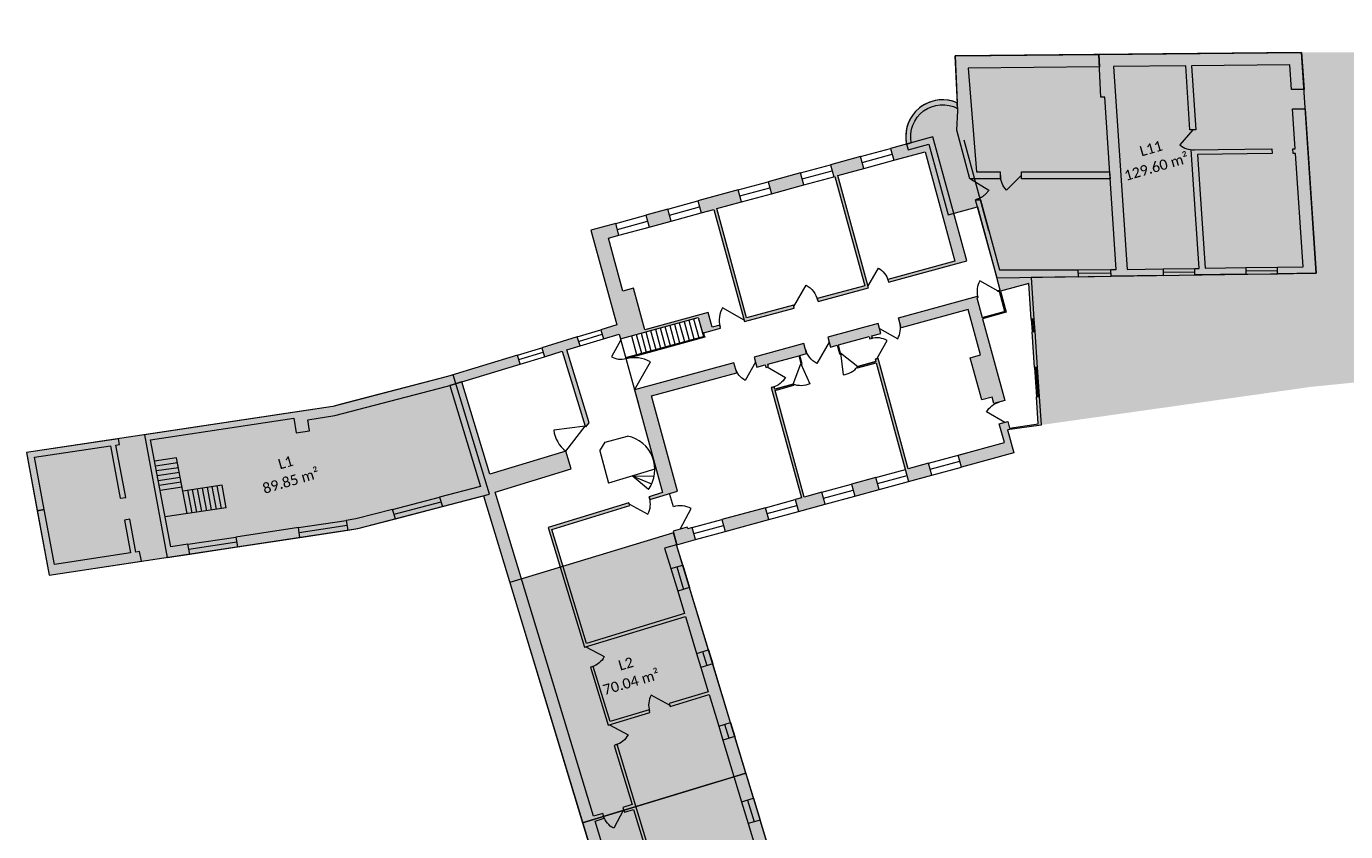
# Model space of a CAD drawing. Header units: centimetres. Extents: x 11704125 to 11712539, y 12092421 to 12099684.
# Tile 1 of 2: x 11704330 to 11709665, y 12096430 to 12099684. Entities that reach past the tile are written whole.
import ezdxf

# ---------------------------------------------------------------- set-up
doc = ezdxf.new("R2010")
doc.units = ezdxf.units.CM
doc.header["$LTSCALE"] = 5
doc.linetypes.add('Lijnpatroon-11', pattern=[1.058074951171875, 0.70538330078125, -0.352691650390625])
for name, color, linetype, lineweight in [('_Nieuw-4 massa', 7, 'Continuous', 5), ('Bestaand-4 massa', 7, 'Continuous', 9), ('Tekst-beschrijving', 7, 'Lijnpatroon-11', 13)]:
    doc.layers.add(name, color=color, linetype=linetype, lineweight=lineweight)
doc.layers.add('Batiment', color=4, linetype='Continuous', lineweight=5, true_color=0x00ffff)
doc.layers.add('Oppervlakte-netto', color=5, linetype='Continuous', lineweight=5, true_color=0x0000ff)
doc.styles.add('Corbel', font='txt')

msp = doc.modelspace()

# ---------------------------------------------------------------- hatches: boundary and pattern name
at = {"layer": '_Nieuw-4 massa', "linetype": 'Continuous', "lineweight": 0}
h = msp.add_hatch(color=7, dxfattribs=at)
edge = h.paths.add_edge_path()
edge.add_arc((11708034.91813118, 12099238.51657771), 128.945965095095, 61.929372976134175, 190.9972077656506, ccw=False)
edge.add_line((11708095.59489197, 12099352.29439899), (11708094.57028249, 12099374.99559208))
edge.add_arc((11708034.91813119, 12099238.51657771), 148.9459650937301, 66.39085749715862, 191.5703637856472)
edge.add_line((11707888.99887828, 12099208.64230536), (11707908.34006776, 12099213.91869624))
at = {"layer": 'Bestaand-4 massa', "linetype": 'Continuous', "lineweight": 0, "true_color": 0x4c4c4c, "transparency": 33554503}
for points in [[(11709486.46328215, 12099578.64522917), (11710220.19132955, 12099581.0682318), (11711506.41753199, 12099684.08244613), (11711578.15048452, 12098718.07959943), (11709545.50521206, 12098686.92160041)], [(11708393.40999063, 12098669.26137103), (11708432.89283405, 12098072.94305174), (11709524.6732324, 12098227.18686873), (11710025.09738412, 12098276.88387609), (11710051.63723158, 12097948.90115295), (11710127.12095131, 12097956.39742379), (11710143.47960057, 12097753.01849775), (11710067.8383648, 12097745.50658403), (11710131.43714562, 12096954.8146674), (11710911.97385026, 12097031.14564142), (11711174.74439691, 12096145.27786352), (11711951.33301565, 12096373.19489991), (11711825.20803896, 12096808.0078576), (11711810.1967308, 12096803.55512803), (11711748.83986522, 12097000.95415276), (11711767.06706606, 12097007.26070662), (11711740.88364755, 12097095.93819653), (11711991.51117793, 12097115.52874562), (11711947.4020895, 12097565.77773608), (11712038.60413186, 12097581.33400353), (11712030.13815251, 12097653.54985802), (11711935.70174393, 12097646.5772355), (11711880.13391345, 12098399.18163002), (11711962.5231943, 12098406.90014977), (11711962.51887737, 12098480.89697152), (11711847.63923801, 12098532.92320237), (11711826.04295852, 12098731.61485793), (11711578.15048452, 12098718.07959943)]]:
    msp.add_hatch(color=251, dxfattribs=at).paths.add_polyline_path(points)
at = {"layer": 'Bestaand-4 massa', "linetype": 'Continuous', "lineweight": 0, "transparency": 33554687}
for points in [[(11708092.00401105, 12099264.0233063), (11708096.00237693, 12099343.26618395), (11708085.97846775, 12099565.35538206), (11708667.3147979, 12099571.00860246), (11708669.57064494, 12099521.02817541), (11708404.41724135, 12099518.44968417), (11708138.26325887, 12099515.86146278), (11708172.33078598, 12099096.29130825), (11708268.31262414, 12099096.30843654), (11708269.57638304, 12099068.30866162), (11708145.40216891, 12099068.28650229)], [(11707964.31070646, 12099177.36062711), (11708084.85082056, 12098735.50761886), (11707813.75759934, 12098661.55178466), (11707816.91585561, 12098649.97484995), (11708132.38732656, 12098736.03733316), (11707995.5295551, 12099237.7045041), (11707824.76976807, 12099191.12022419), (11707837.92916917, 12099142.88299622)], [(11706784.97117754, 12098625.51710261), (11706742.52241693, 12098613.93682964), (11706684.09467603, 12098828.11012185), (11706726.54343665, 12098839.69039482), (11706713.38403555, 12098887.92762279), (11706613.05060136, 12098860.55606849), (11706717.53624611, 12098477.55247838), (11706652.61477652, 12098457.75427823), (11706663.65371034, 12098421.38855415), (11706727.56549057, 12098440.78918289), (11706732.80262292, 12098421.5918999), (11706795.64357061, 12098438.73528212), (11707047.30934932, 12098507.39119508), (11707064.41509922, 12098444.68819275), (11707136.77094117, 12098464.4272944), (11707133.61268491, 12098476.00422912), (11707103.70560357, 12098467.84540044), (11707087.3879462, 12098527.65956312), (11706830.76589337, 12098457.65154926)], [(11707072.92345432, 12098432.49770905), (11707074.23939443, 12098427.67398624), (11706754.90894525, 12098340.55875094), (11706753.59300512, 12098345.38247378)], [(11706001.17962823, 12097781.32334435), (11706012.80777787, 12097743.01655781), (11706178.44655751, 12097786.06008825), (11706977.33645073, 12095154.26521354), (11707025.20664358, 12095168.70310124), (11706629.52272445, 12096472.21052973), (11706666.84125548, 12096483.53869119), (11706661.03194191, 12096502.67639942), (11706623.71341089, 12096491.34823795), (11706225.8600555, 12097802.00247262), (11706533.02027241, 12097895.24195539), (11706511.08503804, 12097967.50352471), (11706203.92482113, 12097874.26404193), (11706090.64320654, 12098247.44935219), (11706043.08940168, 12098231.96918286), (11706166.81840788, 12097824.36687479)], [(11704330.36909195, 12097961.53997431), (11704374.24264392, 12097726.65681134), (11704402.4414851, 12097730.90802715), (11704362.94042392, 12097942.38245247), (11704670.65409438, 12097988.77291271), (11704710.15515555, 12097777.29848738), (11704731.92268208, 12097780.58012766), (11704692.42162091, 12097992.05455299), (11704707.26311626, 12097994.29203499), (11704702.89062547, 12098017.70077263)], [(11704443.77980493, 12097509.59758203), (11704402.4414851, 12097730.90802715), (11704374.24264392, 12097726.65681134), (11704422.92999838, 12097466.00228709), (11704795.45153191, 12097522.16308542), (11704788.10249728, 12097561.50716455), (11704773.26100191, 12097559.26968254), (11704748.45801001, 12097692.05594961), (11704726.69048348, 12097688.77430934), (11704751.49347539, 12097555.98804227)]]:
    msp.add_hatch(color=7, dxfattribs=at).paths.add_polyline_path(points)
at = {"layer": 'Bestaand-4 massa', "linetype": 'Continuous', "lineweight": 0}
for points in [[(11708716.55251966, 12098674.21475603), (11708715.34399958, 12098700.99066282), (11708736.50790319, 12098701.02826161), (11708690.34583735, 12099398.22438861), (11708675.12002868, 12099398.07632483), (11708667.3147979, 12099571.00860246), (11709486.46328215, 12099578.64522917), (11709496.36723075, 12099429.06365229), (11709445.12873711, 12099428.56538222), (11709438.51158276, 12099528.50576174), (11709041.89988668, 12099524.64890089), (11709059.03831642, 12099265.80331794), (11709035.00124394, 12099265.5695688), (11709017.86281419, 12099524.41515175), (11708726.41331026, 12099521.58094339), (11708780.70738557, 12098701.56523716), (11708926.37811911, 12098703.79819371), (11708927.46996545, 12098677.44786594)], [(11709388.95798849, 12098684.5219204), (11709388.55390816, 12098710.8827908), (11709492.54169178, 12098712.47679803), (11709462.20099531, 12099170.71920306), (11709452.18554844, 12099170.62180759), (11709450.92828911, 12099189.61047969), (11709460.94373598, 12099189.70787517), (11709450.29011749, 12099350.61188619), (11709501.55557188, 12099350.70296198), (11709545.50521206, 12098686.92160042)], [(11707703.21195357, 12099157.95853341), (11707581.65413908, 12099124.79684263), (11707594.81354018, 12099076.55961467), (11707599.63726298, 12099077.87555477), (11707720.17737707, 12098636.02254653), (11707528.19320974, 12098583.64813014), (11707531.35146601, 12098572.07119543), (11707734.91256806, 12098627.60386807), (11707611.21419769, 12099081.03381104), (11707716.37135467, 12099109.72130544)], [(11709055.4549299, 12098679.40972099), (11709055.40808869, 12098705.77606742), (11709072.04885266, 12098706.03115026), (11709040.29496742, 12099185.61726518), (11709365.79699071, 12099188.78261815), (11709367.05425004, 12099169.79394604), (11709065.58929923, 12099166.86234221), (11709096.0770149, 12098706.39947298), (11709260.56894372, 12098708.92093575), (11709260.97302404, 12098682.56006536)], [(11707473.25572568, 12099043.39792388), (11707460.09632459, 12099091.63515186), (11707329.85580906, 12099056.10476888), (11707343.01521015, 12099007.86754091)], [(11708353.39847292, 12099096.32362042), (11708710.33077741, 12099096.38731625), (11708712.86843849, 12099068.38776865), (11708354.66223182, 12099068.32384549)], [(11707208.29799456, 12099022.9430781), (11707045.256164, 12098978.46430237), (11707058.4155651, 12098930.2270744), (11707110.51177132, 12098944.43922759), (11707234.21014168, 12098491.00928464), (11707434.87701006, 12098545.75239322), (11707431.71875379, 12098557.32932794), (11707242.62882013, 12098505.74447561), (11707122.08870604, 12098947.59748386), (11707221.45739566, 12098974.70585013)], [(11706923.69834951, 12098945.3026116), (11706834.94185004, 12098921.08931356), (11706848.10125114, 12098872.85208559), (11706936.85775061, 12098897.06538362)], [(11707856.1308709, 12098506.22791059), (11708176.42606464, 12098593.60633391), (11708177.74200475, 12098588.78261111), (11708172.91828195, 12098587.466671), (11708194.76288779, 12098507.39287256), (11708284.60246042, 12098531.90163935), (11708286.41362094, 12098532.39573466), (11708264.56901511, 12098612.4695331), (11708259.74529232, 12098611.15359299), (11708258.4293522, 12098615.97731578), (11708268.07679779, 12098618.609196), (11708245.78985994, 12098700.30441097), (11708168.51622982, 12098983.55937709), (11708188.02608389, 12098983.29410733), (11708265.21960013, 12098700.33280748), (11708581.23585299, 12098700.36427249), (11708582.50884053, 12098672.16002819), (11708393.40999063, 12098669.26137103), (11708404.54491531, 12098501.08808373), (11708393.46339427, 12098500.33609586), (11708383.88377162, 12098645.01930439), (11708269.3927379, 12098613.7854732), (11708292.55328384, 12098528.88795197), (11708196.0788279, 12098502.56914976), (11708286.35231945, 12098171.66176586), (11708241.97406972, 12098159.55511685), (11708234.86799313, 12098185.60321996), (11708193.38397707, 12098174.286135), (11708146.79969716, 12098345.04592204), (11708188.28371322, 12098356.36300698), (11708138.27798904, 12098539.66447329), (11707867.18476782, 12098465.70863909)], [(11707737.90899685, 12098430.44144414), (11707740.54087707, 12098420.79399854), (11707752.11781178, 12098423.9522548), (11707749.48593156, 12098433.5997004), (11707785.18148026, 12098443.33765721), (11707774.12758333, 12098483.85692871), (11707570.56648129, 12098428.32425606), (11707581.62037821, 12098387.80498456), (11707608.63322588, 12098395.17424918), (11707617.84480665, 12098361.4081896), (11707623.03980957, 12098357.27784408), (11707622.2377295, 12098364.30327414), (11707613.45694868, 12098396.49018929)], [(11706557.85780671, 12098429.0815688), (11706414.32499507, 12098385.51171703), (11706425.38924302, 12098349.06260022), (11706497.15564883, 12098370.8475261), (11706589.0948167, 12098067.97095596), (11706592.92319716, 12098064.96096049), (11706605.89963348, 12098081.46554855), (11706516.29335705, 12098376.65683967), (11706568.92205466, 12098392.63245198)], [(11707064.41509922, 12098444.68819275), (11707068.09973152, 12098431.18176894), (11707072.92345432, 12098432.49770905), (11707069.23882202, 12098446.00413286)], [(11708406.19599544, 12098305.10136493), (11708396.80962346, 12098449.79723917), (11708407.8911445, 12098450.54922704), (11708417.27751646, 12098305.8533528)], [(11707453.3093518, 12098352.80097763), (11707462.09013263, 12098320.61406248), (11707464.96681225, 12098314.15459545), (11707467.34465537, 12098320.35085816), (11707458.1330746, 12098354.11691774), (11707485.14592226, 12098361.48618236), (11707474.09202534, 12098402.00545386), (11707273.42515697, 12098347.26234527), (11707284.47905389, 12098306.74307377), (11707317.28036891, 12098315.69146652), (11707319.91224913, 12098306.04402093), (11707331.48918385, 12098309.20227719), (11707328.85730363, 12098318.84972279)], [(11706315.76579774, 12098355.59375215), (11706032.92306698, 12098268.77549241), (11705569.50857301, 12098148.35081939), (11704807.60577349, 12098033.48747428), (11704899.34199943, 12097537.82545945), (11704990.60944346, 12097551.58480504), (11704983.17620363, 12097590.91618952), (11704913.91057459, 12097580.47380519), (11704832.14493654, 12098013.11903448), (11705411.59700101, 12098100.47637521), (11705420.54143862, 12098041.14681229), (11705474.5267778, 12098049.2855626), (11705467.72618782, 12098094.39471853), (11705577.17670674, 12098110.89531774), (11706027.62967383, 12098227.95175852), (11706043.08940168, 12098231.96918286), (11706090.64320654, 12098247.44935219), (11706326.83004569, 12098319.14463533)], [(11707191.42186941, 12098324.8913634), (11706789.12338811, 12098215.14195821), (11706902.45231833, 12097799.72233536), (11706848.1404939, 12097783.23580442), (11706851.62608204, 12097771.75317949), (11706963.0481144, 12097805.57569977), (11706858.0619586, 12098190.41396803), (11707202.47576634, 12098284.3720919)], [(11708425.26657892, 12098188.12410885), (11708432.89283405, 12098072.94305175), (11708297.12700298, 12098053.76241795), (11708322.50398102, 12097960.74032174), (11708110.87267388, 12097903.0060494), (11708097.71327277, 12097951.24327738), (11708284.87371732, 12098002.30175366), (11708264.34505159, 12098077.55182929), (11708298.10935228, 12098086.76293022), (11708305.2047689, 12098060.75390244), (11708421.48091858, 12098077.18108613), (11708414.1850579, 12098187.37212098)], [(11707764.87639975, 12097860.44340977), (11707666.47245468, 12097833.59823152), (11707679.63185579, 12097785.36100355), (11707778.03580085, 12097812.2061818)], [(11705623.80393883, 12097687.49628436), (11705629.76689724, 12097647.94324242), (11705670.69213693, 12097654.11307134), (11705822.95280236, 12097693.68011356), (11705811.32465273, 12097731.9869001), (11705662.65849136, 12097693.35393953)], [(11707011.88057014, 12097415.96180939), (11706964.03629959, 12097401.43852546), (11706991.63053904, 12097310.53441142), (11706594.52309351, 12097189.99115488), (11706454.51863651, 12097651.20992295), (11706770.29082211, 12097747.06359682), (11706766.80523397, 12097758.54622176), (11706439.55042342, 12097659.20695973), (11706586.52605671, 12097175.0229418), (11706995.13329637, 12097299.05699825), (11707040.43751958, 12097149.78031744), (11707088.27304357, 12097164.30094631)], [(11707319.16441327, 12097738.85054358), (11707142.61615889, 12097690.68713555), (11707155.77556, 12097642.44990758), (11707332.32381437, 12097690.61331561)], [(11705177.11996495, 12097620.15486563), (11705184.55320477, 12097580.82348116), (11705435.95699172, 12097618.7247462), (11705429.99403331, 12097658.27778814)], [(11707022.98783351, 12097658.05182082), (11707004.65768688, 12097653.05124839), (11707002.81537073, 12097659.80446031), (11706944.93069717, 12097644.01317899), (11706959.93241442, 12097589.0227391), (11707036.14723462, 12097609.81459284)], [(11706959.39210568, 12097588.87533968), (11706911.1354342, 12097575.71063427), (11706936.44206014, 12097492.3426395), (11706984.28633069, 12097506.86592343)], [(11706851.74844838, 12096910.66318129), (11706848.46574784, 12096922.20739342), (11706690.37676739, 12096874.21896927), (11706622.69826431, 12097097.17327001), (11706611.21563938, 12097093.68768187), (11706682.37973059, 12096859.25075619)], [(11707105.41051859, 12097107.84470706), (11707057.56624804, 12097093.32142315), (11707087.48421292, 12096994.76222581), (11706929.59812017, 12096946.83538889), (11706933.08370831, 12096935.35276396), (11707090.96980106, 12096983.27960088), (11707129.60173629, 12096856.01384123), (11707177.44600684, 12096870.53712516)], [(11707194.58348187, 12096814.08088591), (11707146.73921132, 12096799.55760199), (11707222.55075339, 12096549.81050973), (11707270.39502394, 12096564.33379366)], [(11707297.11786636, 12096476.30033585), (11707249.2735958, 12096461.77705193), (11707280.3534234, 12096359.39031295), (11706883.24597787, 12096238.84705641), (11706718.55193819, 12096781.40108441), (11706707.06931327, 12096777.91549627), (11706779.68573287, 12096538.69414353), (11706742.36720184, 12096527.36598207), (11706748.17651541, 12096508.22827385), (11706785.49504644, 12096519.55643531), (11706877.5726665, 12096216.22376005), (11707286.16273697, 12096340.25260473), (11707502.55966739, 12095627.37297359), (11707550.40393795, 12095641.89625752)]]:
    msp.add_hatch(color=7, dxfattribs=at).paths.add_polyline_path(points)
h = msp.add_hatch(color=7, dxfattribs=at)
edge = h.paths.add_edge_path()
edge.add_line((11707978.08494739, 12097918.60796264), (11707896.08165983, 12097896.23698077))
edge.add_line((11707896.08165983, 12097896.23698077), (11707774.48879365, 12098341.94896725))
edge.add_line((11707774.48879365, 12098341.94896725), (11707762.91185894, 12098338.79071099))
edge.add_line((11707762.91185894, 12098338.79071099), (11707765.54373916, 12098329.14326539))
edge.add_line((11707765.54373916, 12098329.14326539), (11707691.7732843, 12098309.01824897))
edge.add_arc((11707622.2377352, 12098364.30326936), 88.83482463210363, 318.2865962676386, 321.51315040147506, ccw=False)
edge.add_line((11707688.55138058, 12098305.19213248), (11707690.64485908, 12098303.52768886))
edge.add_line((11707690.64485908, 12098303.52768886), (11707766.85967927, 12098324.31954259))
edge.add_line((11707766.85967927, 12098324.31954259), (11707897.66412623, 12097844.84149653))
edge.add_line((11707897.66412623, 12097844.84149653), (11707991.2443485, 12097870.37073467))
edge.add_line((11707991.2443485, 12097870.37073467), (11707978.08494739, 12097918.60796264))
h = msp.add_hatch(color=7, dxfattribs=at)
edge = h.paths.add_edge_path()
edge.add_line((11707560.00353041, 12097752.72568881), (11707546.84412931, 12097800.96291679))
edge.add_line((11707546.84412931, 12097800.96291679), (11707475.4530319, 12097781.48700316))
edge.add_line((11707475.4530319, 12097781.48700316), (11707357.80798605, 12098212.72782125))
edge.add_line((11707357.80798605, 12098212.72782125), (11707434.02280625, 12098233.51967499))
edge.add_line((11707434.02280625, 12098233.51967499), (11707434.98102774, 12098236.01664042))
edge.add_arc((11707462.0901326, 12098320.61406247), 88.83483204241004, 249.00547485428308, 252.2320286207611, ccw=False)
edge.add_line((11707430.26250082, 12098237.67656046), (11707356.49204594, 12098217.55154404))
edge.add_line((11707356.49204594, 12098217.55154404), (11707353.86016572, 12098227.19898964))
edge.add_line((11707353.86016572, 12098227.19898964), (11707342.28323101, 12098224.04073337))
edge.add_line((11707342.28323101, 12098224.04073337), (11707463.8760972, 12097778.32874689))
edge.add_line((11707463.8760972, 12097778.32874689), (11707438.79273865, 12097771.48585832))
edge.add_line((11707438.79273865, 12097771.48585832), (11707451.95213975, 12097723.24863034))
edge.add_line((11707451.95213975, 12097723.24863034), (11707560.00353041, 12097752.72568881))
at = {"layer": 'Oppervlakte-netto', "linetype": 'Continuous', "lineweight": 0, "true_color": 0x88aac0, "transparency": 33554585}
msp.add_hatch(color=143, dxfattribs=at).paths.add_polyline_path([(11707979.92013078, 12099207.5325656), (11708057.56059729, 12098922.93292055), (11708176.22417811, 12098955.30504726), (11708254.83806292, 12098667.1372306), (11709545.50521206, 12098686.92160042), (11709486.46328215, 12099578.64522917), (11708085.97846775, 12099565.35538206), (11708094.57028249, 12099374.99559208), (11708076.36197837, 12099381.58057755), (11708058.74069031, 12099385.54509942), (11708040.33871679, 12099387.36387453), (11708021.7355562, 12099386.87802903), (11708005.03010444, 12099384.43301399), (11707996.84267244, 12099382.51366088), (11707982.2131917, 12099377.82590932), (11707961.64332341, 12099368.19195341), (11707948.76985855, 12099360.02120989), (11707941.22257523, 12099354.30104693), (11707924.54807533, 12099338.53333275), (11707913.28953303, 12099324.48973997), (11707906.54022573, 12099314.04150014), (11707895.89559019, 12099291.97341649), (11707890.8278053, 12099276.2376395), (11707887.31795324, 12099258.49376439), (11707885.97457244, 12099237.66992151), (11707886.56545106, 12099225.23565844), (11707888.05098843, 12099213.71853555), (11707896.00879948, 12099184.64105811)])
at = {"layer": 'Oppervlakte-netto', "linetype": 'Continuous', "lineweight": 0, "true_color": 0xbc9b6a, "transparency": 33554585}
msp.add_hatch(color=33, dxfattribs=at).paths.add_polyline_path([(11705569.50857301, 12098148.3508194), (11705433.04643153, 12098127.77798772), (11704330.36909195, 12097961.5399743), (11704422.92999838, 12097466.00228709), (11705670.69213693, 12097654.11307134), (11706202.44532344, 12097793.06928474), (11706055.91467522, 12098275.7873817), (11706032.92306698, 12098268.77549241), (11705721.89087425, 12098187.94947037), (11705722.00072429, 12098188.24925108), (11705603.75927154, 12098157.25133767)])
at = {"layer": 'Oppervlakte-netto', "linetype": 'Continuous', "lineweight": 0, "true_color": 0xffde74, "transparency": 33554687}
msp.add_hatch(color=41, dxfattribs=at).paths.add_polyline_path([(11706946.77301332, 12097637.25996708), (11706284.62835738, 12097436.26380338), (11706579.44055181, 12096465.05960001), (11707239.69148536, 12096665.48091813), (11706959.39210568, 12097588.87533968), (11706960.59822058, 12097589.20437496)])
at = {"layer": 'Oppervlakte-netto', "linetype": 'Continuous', "lineweight": 0, "true_color": 0x4d1d00, "transparency": 33554585}
msp.add_hatch(color=38, dxfattribs=at).paths.add_polyline_path([(11706579.44055181, 12096465.05960001), (11706868.45390185, 12095512.95861614), (11707528.7048354, 12095713.37993425), (11707247.10638861, 12096641.05389191), (11707239.69148536, 12096665.48091813), (11707179.40770447, 12096647.18158039), (11707088.7560359, 12096619.66397158)])

# ---------------------------------------------------------------- linework, layer by layer
at = {"layer": '_Nieuw-4 massa', "elevation": 300, "flags": 128}
msp.add_lwpolyline([(11707908.34006776, 12099213.91869624, -0.6313669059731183), (11708095.59489197, 12099352.29439899), (11708094.57028249, 12099374.99559208, 0.6078870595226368), (11707888.99887828, 12099208.64230536)], format="xyb", close=True, dxfattribs=at)
at = {"layer": 'Batiment'}
for p, q in [((11706734.14784327, 12098416.66084715, 300), (11706734.82713253, 12098416.86704762, 300)), ((11707740.54087707, 12098420.79399854, 300), (11707752.11781178, 12098423.9522548, 300)), ((11706754.6847837, 12098341.38043965, 300), (11706754.90894524, 12098340.55875094, 300)), ((11707690.64485908, 12098303.52768886, 300), (11707766.85967927, 12098324.31954259, 300)), ((11707691.77328429, 12098309.01824897, 300), (11707765.54373917, 12098329.14326539, 300)), ((11707762.91185894, 12098338.79071099, 300), (11707774.48879365, 12098341.94896725, 300)), ((11707342.28323101, 12098224.04073337, 300), (11707353.86016572, 12098227.19898964, 300)), ((11707356.49204594, 12098217.55154404, 300), (11707430.26250081, 12098237.67656046, 300)), ((11707357.80798605, 12098212.72782125, 300), (11707434.02280625, 12098233.51967499, 300)), ((11706589.0948167, 12098067.97095596, 300), (11706592.92319716, 12098064.96096049, 300)), ((11706512.53736643, 12097962.71909765, 300), (11706511.08503804, 12097967.50352471, 300)), ((11706851.62608204, 12097771.75317949, 300), (11706848.1404939, 12097783.23580442, 300)), ((11706770.29082211, 12097747.06359683, 300), (11706766.80523397, 12097758.54622176, 300))]:
    msp.add_line(p, q, dxfattribs=at)
at = {"layer": 'Bestaand-4 massa'}
for p, q in [((11708222.20322736, 12098858.01403964, 300), (11708122.36669356, 12099223.97580371, 300)), ((11707703.21195357, 12099157.95853341, 300), (11707824.76976807, 12099191.12022419, 300)), ((11707709.79165412, 12099133.83991943, 300), (11707831.34946862, 12099167.00161021, 300)), ((11707460.09632459, 12099091.63515186, 300), (11707581.65413908, 12099124.79684263, 300)), ((11707716.37135467, 12099109.72130544, 300), (11707837.92916917, 12099142.88299622, 300)), ((11707208.29799456, 12099022.9430781, 300), (11707329.85580906, 12099056.10476888, 300)), ((11707466.67602513, 12099067.51653787, 300), (11707588.23383963, 12099100.67822865, 300)), ((11707473.25572568, 12099043.39792388, 300), (11707594.81354018, 12099076.55961467, 300)), ((11707214.87769511, 12098998.82446411, 300), (11707336.4355096, 12099031.98615489, 300)), ((11707221.45739566, 12098974.70585013, 300), (11707343.01521015, 12099007.86754091, 300)), ((11706923.69834951, 12098945.3026116, 300), (11707045.256164, 12098978.46430237, 300)), ((11706930.27805006, 12098921.18399761, 300), (11707051.83586455, 12098954.34568839, 300)), ((11706713.38403555, 12098887.92762279, 300), (11706834.94185004, 12098921.08931356, 300)), ((11706719.96373609, 12098863.8090088, 300), (11706841.52155059, 12098896.97069958, 300)), ((11706936.85775061, 12098897.06538362, 300), (11707058.4155651, 12098930.2270744, 300)), ((11706726.54343665, 12098839.69039482, 300), (11706848.10125114, 12098872.85208559, 300)), ((11708581.23585299, 12098700.36427249, 300), (11708715.34399958, 12098700.99066282, 300)), ((11708581.87234676, 12098686.26215034, 300), (11708715.94825962, 12098687.60270942, 300)), ((11708926.37811911, 12098703.79819371, 300), (11709072.04885266, 12098706.03115026, 300)), ((11708926.92404228, 12098690.62302983, 300), (11709055.4315093, 12098692.59289421, 300)), ((11708927.46996545, 12098677.44786594, 300), (11709055.4549299, 12098679.40972099, 300)), ((11709260.56894372, 12098708.92093575, 300), (11709388.55390816, 12098710.8827908, 300)), ((11709260.77098388, 12098695.74050055, 300), (11709388.75594833, 12098697.7023556, 300)), ((11709260.97302404, 12098682.56006536, 300), (11709388.95798849, 12098684.5219204, 300)), ((11708582.50884053, 12098672.16002819, 300), (11708716.55251966, 12098674.21475603, 300)), ((11706892.9502198, 12098465.28111156, 300), (11706914.39857206, 12098386.65982401, 300)), ((11706912.24511099, 12098470.544872, 300), (11706933.03549319, 12098394.33544587, 300)), ((11706931.54000218, 12098475.80863244, 300), (11706952.33038438, 12098399.59920631, 300)), ((11706950.83489337, 12098481.07239288, 300), (11706971.62527557, 12098404.86296675, 300)), ((11706970.12978456, 12098486.33615332, 300), (11706990.92016676, 12098410.12672719, 300)), ((11706989.42467575, 12098491.59991376, 300), (11707010.21505795, 12098415.39048763, 300)), ((11707008.71956694, 12098496.8636742, 300), (11707029.50994914, 12098420.65424807, 300)), ((11707028.01445813, 12098502.12743464, 300), (11707048.80484033, 12098425.91800851, 300)), ((11707047.30934932, 12098507.39119508, 300), (11707067.84628974, 12098432.11078759, 300)), ((11708393.46339427, 12098500.33609586, 300), (11708396.80962346, 12098449.79723917, 300)), ((11708399.00415479, 12098500.7120898, 300), (11708402.35038398, 12098450.1732331, 300)), ((11708404.54491531, 12098501.08808373, 300), (11708407.8911445, 12098450.54922704, 300)), ((11706557.85780671, 12098429.0815688, 300), (11706652.61477652, 12098457.75427823, 300)), ((11706563.38993068, 12098410.85701039, 300), (11706658.13424343, 12098439.57141619, 300)), ((11706568.92205466, 12098392.63245198, 300), (11706663.65371034, 12098421.38855415, 300)), ((11706727.56549057, 12098440.78918289, 300), (11706804.877935, 12098157.39193875, 300)), ((11706777.18087266, 12098433.69854892, 300), (11706797.97125486, 12098357.48912279, 300)), ((11706796.47576385, 12098438.96230936, 300), (11706817.26614605, 12098362.75288323, 300)), ((11706815.77065504, 12098444.2260698, 300), (11706836.56103724, 12098368.01664367, 300)), ((11706835.06554623, 12098449.48983024, 300), (11706855.85592843, 12098373.28040411, 300)), ((11706854.36043742, 12098454.75359068, 300), (11706875.15081962, 12098378.54416455, 300)), ((11706873.65532861, 12098460.01735112, 300), (11706894.44571081, 12098383.80792499, 300)), ((11706315.76579774, 12098355.59375215, 300), (11706414.32499507, 12098385.51171703, 300)), ((11706321.29792171, 12098337.36919374, 300), (11706419.85711905, 12098367.28715863, 300)), ((11707622.2377295, 12098364.30327414, 300), (11707691.77328429, 12098309.01824897, 300)), ((11706326.83004569, 12098319.14463533, 300), (11706425.38924302, 12098349.06260022, 300)), ((11707430.26250081, 12098237.67656047, 300), (11707462.09013263, 12098320.61406248, 300)), ((11708406.19599544, 12098305.10136493, 300), (11708414.1850579, 12098187.37212098, 300)), ((11708411.73675595, 12098305.47735887, 300), (11708419.72581841, 12098187.74811492, 300)), ((11708417.27751646, 12098305.8533528, 300), (11708425.26657892, 12098188.12410885, 300)), ((11706649.12398032, 12097968.41213937, 300), (11706670.46052896, 12098003.42287618, 300)), ((11706670.46052896, 12098003.42287618, 300), (11706760.94079703, 12098028.10642848, 300)), ((11704937.83428241, 12097939.86112834, 300), (11704848.53427428, 12097926.39839049, 300)), ((11704963.1072978, 12097806.1344211, 300), (11704937.83428241, 12097939.86112834, 300)), ((11706649.12398032, 12097968.41213937, 300), (11706684.66868491, 12097838.11912639, 300)), ((11707978.08494739, 12097918.60796264, 300), (11708123.70243328, 12097958.33327409, 300)), ((11704941.55090232, 12097920.19543609, 300), (11704852.2508942, 12097906.73269825, 300)), ((11704945.26752223, 12097900.52974385, 300), (11704855.96751411, 12097887.06700601, 300)), ((11704948.98414214, 12097880.86405161, 300), (11704859.68413402, 12097867.40131377, 300)), ((11706871.68479482, 12097894.88847477, 300), (11706684.66868491, 12097838.11912639, 300)), ((11707764.87639975, 12097860.44340977, 300), (11707884.50472513, 12097893.07872451, 300)), ((11707984.66464795, 12097894.48934866, 300), (11708104.29297332, 12097927.12466339, 300)), ((11707991.2443485, 12097870.37073467, 300), (11708110.87267388, 12097903.0060494, 300)), ((11704952.70076205, 12097861.19835937, 300), (11704863.40075393, 12097847.73562153, 300)), ((11704956.41738196, 12097841.53266713, 300), (11704867.11737384, 12097828.06992929, 300)), ((11705121.42873561, 12097830.00272814, 300), (11704963.1072978, 12097806.1344211, 300)), ((11705099.13065875, 12097732.59018246, 300), (11705081.84837616, 12097824.03565138, 300)), ((11705118.92083848, 12097735.57372084, 300), (11705101.63855589, 12097827.01918976, 300)), ((11705138.7110182, 12097738.55725922, 300), (11705121.42873561, 12097830.00272814, 300)), ((11706845.28705557, 12097812.31027306, 300), (11706780.357226, 12097867.16569424, 300)), ((11706780.357226, 12097867.16569424, 300), (11706858.56260202, 12097834.68317109, 300)), ((11706780.357226, 12097867.16569424, 300), (11706868.96193739, 12097866.03942033, 300)), ((11707546.84412931, 12097800.96291679, 300), (11707666.47245468, 12097833.59823152, 300)), ((11707771.4561003, 12097836.32479578, 300), (11707891.08442568, 12097868.96011052, 300)), ((11707778.03580085, 12097812.2061818, 300), (11707897.66412623, 12097844.84149653, 300)), ((11704960.13400188, 12097821.86697489, 300), (11704870.83399375, 12097808.40423705, 300)), ((11704980.38958039, 12097714.68895218, 300), (11704963.1072978, 12097806.1344211, 300)), ((11705000.17976012, 12097717.67249056, 300), (11704982.89747753, 12097809.11795948, 300)), ((11705019.96993985, 12097720.65602894, 300), (11705002.68765726, 12097812.10149786, 300)), ((11705039.76011957, 12097723.63956732, 300), (11705022.47783698, 12097815.08503624, 300)), ((11705059.5502993, 12097726.6231057, 300), (11705042.26801671, 12097818.06857462, 300)), ((11705079.34047902, 12097729.60664408, 300), (11705062.05819643, 12097821.052113, 300)), ((11705811.32465273, 12097731.9869001, 300), (11706001.17962823, 12097781.32334435, 300)), ((11706946.30943164, 12097742.71200529, 300), (11706930.24919527, 12097795.6194812, 300)), ((11707319.16441327, 12097738.85054358, 300), (11707438.79273865, 12097771.48585832, 300)), ((11707553.42382986, 12097776.8443028, 300), (11707673.05215523, 12097809.47961753, 300)), ((11707560.00353041, 12097752.72568881, 300), (11707679.63185579, 12097785.36100355, 300)), ((11705138.7110182, 12097738.55725922, 300), (11704891.08957227, 12097701.22621434, 300)), ((11705817.13872755, 12097712.83350683, 300), (11706006.99370305, 12097762.16995108, 300)), ((11705822.95280236, 12097693.68011356, 300), (11706012.80777787, 12097743.01655781, 300)), ((11707325.74411383, 12097714.7319296, 300), (11707445.3724392, 12097747.36724433, 300)), ((11707332.32381437, 12097690.61331561, 300), (11707451.95213975, 12097723.24863034, 300)), ((11705429.99403331, 12097658.27778814, 300), (11705623.80393883, 12097687.49628436, 300)), ((11705432.97551251, 12097638.50126717, 300), (11705626.78541804, 12097667.71976339, 300)), ((11707022.98783351, 12097658.05182082, 300), (11707142.61615889, 12097690.68713555, 300)), ((11707029.56753407, 12097633.93320683, 300), (11707149.19585944, 12097666.56852156, 300)), ((11704983.17620363, 12097590.91618952, 300), (11705177.11996495, 12097620.15486563, 300)), ((11705435.95699172, 12097618.7247462, 300), (11705629.76689724, 12097647.94324242, 300)), ((11707036.14723462, 12097609.81459284, 300), (11707155.77556, 12097642.44990758, 300)), ((11704986.89282354, 12097571.25049728, 300), (11705180.83658486, 12097600.48917339, 300)), ((11704990.60944346, 12097551.58480504, 300), (11705184.55320477, 12097580.82348116, 300)), ((11706984.28633069, 12097506.86592343, 300), (11707011.88057014, 12097415.96180939, 300)), ((11706936.44206014, 12097492.3426395, 300), (11706964.03629959, 12097401.43852546, 300)), ((11706960.36419541, 12097499.60428146, 300), (11706987.95843486, 12097408.70016742, 300)), ((11707040.43751958, 12097149.78031744, 300), (11707057.56624804, 12097093.32142315, 300)), ((11707064.35528157, 12097157.04063188, 300), (11707081.48838332, 12097100.58306511, 300)), ((11707088.27304357, 12097164.30094631, 300), (11707105.41051859, 12097107.84470706, 300)), ((11706622.69826431, 12097097.17327002, 300), (11706611.21563938, 12097093.68768187, 300)), ((11707177.44600684, 12096870.53712516, 300), (11707194.58348187, 12096814.08088591, 300)), ((11707129.60173629, 12096856.01384123, 300), (11707146.73921132, 12096799.55760199, 300)), ((11707153.52387157, 12096863.27548319, 300), (11707170.6613466, 12096806.81924395, 300)), ((11707222.55075339, 12096549.81050973, 300), (11707249.2735958, 12096461.77705193, 300)), ((11707246.47288866, 12096557.0721517, 300), (11707273.19573108, 12096469.03869389, 300)), ((11707270.39502394, 12096564.33379366, 300), (11707297.11786636, 12096476.30033585, 300))]:
    msp.add_line(p, q, dxfattribs=at)
at = {"layer": 'Bestaand-4 massa', "linetype": 'Continuous', "lineweight": 9, "flags": 128}
for points in [[(11708092.00401105, 12099264.0233063), (11708096.00237693, 12099343.26618395), (11708085.97846775, 12099565.35538206), (11708667.3147979, 12099571.00860246), (11708669.57064494, 12099521.02817541), (11708404.41724135, 12099518.44968417), (11708404.41724135, 12099518.44968417), (11708138.26325887, 12099515.86146278), (11708172.33078598, 12099096.29130825), (11708268.31262414, 12099096.30843654), (11708269.57638304, 12099068.30866162), (11708145.40216891, 12099068.28650229)], [(11708716.55251966, 12098674.21475603), (11708715.34399958, 12098700.99066282), (11708736.50790319, 12098701.02826161), (11708690.34583735, 12099398.22438861), (11708675.12002868, 12099398.07632483), (11708667.3147979, 12099571.00860246), (11709486.46328215, 12099578.64522917), (11709496.36723075, 12099429.06365229), (11709445.12873711, 12099428.56538222), (11709438.51158276, 12099528.50576174), (11709041.89988668, 12099524.64890089), (11709059.03831642, 12099265.80331794), (11709035.00124394, 12099265.5695688), (11709017.86281419, 12099524.41515175), (11708726.41331026, 12099521.58094339), (11708780.70738557, 12098701.56523716), (11708926.37811911, 12098703.79819371), (11708927.46996545, 12098677.44786594)], [(11709388.95798849, 12098684.5219204), (11709388.55390816, 12098710.8827908), (11709492.54169178, 12098712.47679803), (11709462.20099531, 12099170.71920306), (11709452.18554844, 12099170.62180759), (11709450.92828911, 12099189.61047969), (11709460.94373598, 12099189.70787517), (11709450.29011749, 12099350.61188619), (11709501.55557188, 12099350.70296198), (11709545.50521206, 12098686.92160042)], [(11707964.31070646, 12099177.36062711), (11708084.85082056, 12098735.50761886), (11707813.75759934, 12098661.55178466), (11707816.91585561, 12098649.97484995), (11708132.38732656, 12098736.03733316), (11707995.5295551, 12099237.7045041), (11707824.76976807, 12099191.12022419), (11707837.92916917, 12099142.88299622)], [(11707703.21195357, 12099157.95853341), (11707581.65413908, 12099124.79684263), (11707594.81354018, 12099076.55961467), (11707599.63726298, 12099077.87555477), (11707720.17737707, 12098636.02254653), (11707528.19320974, 12098583.64813014), (11707531.35146601, 12098572.07119543), (11707734.91256806, 12098627.60386807), (11707611.21419769, 12099081.03381104), (11707716.37135467, 12099109.72130544)], [(11709055.4549299, 12098679.40972099), (11709055.40808869, 12098705.77606742), (11709072.04885266, 12098706.03115026), (11709040.29496742, 12099185.61726518), (11709365.79699071, 12099188.78261815), (11709367.05425004, 12099169.79394604), (11709065.58929923, 12099166.86234221), (11709096.0770149, 12098706.39947298), (11709260.56894372, 12098708.92093575), (11709260.97302404, 12098682.56006536)], [(11707473.25572568, 12099043.39792388), (11707460.09632459, 12099091.63515186), (11707329.85580906, 12099056.10476888), (11707343.01521015, 12099007.86754091)], [(11708353.39847292, 12099096.32362042), (11708710.33077741, 12099096.38731625), (11708712.86843849, 12099068.38776865), (11708354.66223182, 12099068.32384549)], [(11707208.29799456, 12099022.9430781), (11707045.256164, 12098978.46430237), (11707058.4155651, 12098930.2270744), (11707110.51177132, 12098944.43922759), (11707234.21014168, 12098491.00928464), (11707434.87701006, 12098545.75239322), (11707431.71875379, 12098557.32932794), (11707242.62882013, 12098505.74447561), (11707122.08870604, 12098947.59748386), (11707221.45739566, 12098974.70585013)], [(11706923.69834951, 12098945.3026116), (11706834.94185004, 12098921.08931356), (11706848.10125114, 12098872.85208559), (11706936.85775061, 12098897.06538362)], [(11707856.1308709, 12098506.22791059), (11708176.42606464, 12098593.60633391), (11708177.74200475, 12098588.78261111), (11708172.91828195, 12098587.466671), (11708194.76288779, 12098507.39287256), (11708284.60246042, 12098531.90163935), (11708286.41362094, 12098532.39573466), (11708264.56901511, 12098612.4695331), (11708259.74529232, 12098611.15359299), (11708258.4293522, 12098615.97731578), (11708268.07679779, 12098618.609196), (11708245.78985994, 12098700.30441097), (11708168.51622982, 12098983.55937709), (11708188.02608389, 12098983.29410733), (11708265.21960013, 12098700.33280748), (11708581.23585299, 12098700.36427249), (11708582.50884053, 12098672.16002819), (11708393.40999063, 12098669.26137103), (11708404.54491531, 12098501.08808373), (11708393.46339427, 12098500.33609586), (11708383.88377162, 12098645.01930439), (11708269.3927379, 12098613.7854732), (11708292.55328384, 12098528.88795197), (11708196.0788279, 12098502.56914976), (11708286.35231945, 12098171.66176586), (11708241.97406972, 12098159.55511685), (11708234.86799313, 12098185.60321996), (11708193.38397707, 12098174.286135), (11708146.79969716, 12098345.04592204), (11708188.28371322, 12098356.36300698), (11708138.27798904, 12098539.66447329), (11707867.18476782, 12098465.70863909)], [(11706784.97117754, 12098625.51710261), (11706742.52241693, 12098613.93682964), (11706684.09467603, 12098828.11012185), (11706726.54343665, 12098839.69039482), (11706713.38403555, 12098887.92762279), (11706613.05060136, 12098860.55606849), (11706717.53624611, 12098477.55247838), (11706652.61477652, 12098457.75427823), (11706663.65371034, 12098421.38855415), (11706727.56549057, 12098440.78918289), (11706732.80262292, 12098421.5918999), (11706732.80262292, 12098421.5918999), (11706795.64357061, 12098438.73528212), (11707047.30934932, 12098507.39119508), (11707064.41509922, 12098444.68819275), (11707136.77094117, 12098464.4272944), (11707133.61268491, 12098476.00422912), (11707103.70560357, 12098467.84540044), (11707087.3879462, 12098527.65956312), (11706830.76589337, 12098457.65154926)], [(11707737.90899685, 12098430.44144414), (11707740.54087707, 12098420.79399854), (11707752.11781178, 12098423.9522548), (11707749.48593156, 12098433.5997004), (11707785.18148026, 12098443.33765721), (11707774.12758333, 12098483.85692871), (11707570.56648129, 12098428.32425606), (11707581.62037821, 12098387.80498456), (11707608.63322588, 12098395.17424918), (11707617.84480665, 12098361.4081896), (11707623.03980957, 12098357.27784408), (11707622.2377295, 12098364.30327414), (11707613.45694868, 12098396.49018929)], [(11706557.85780671, 12098429.0815688), (11706414.32499507, 12098385.51171703), (11706425.38924302, 12098349.06260022), (11706497.15564883, 12098370.8475261), (11706589.0948167, 12098067.97095596), (11706592.92319716, 12098064.96096049), (11706605.89963348, 12098081.46554855), (11706516.29335705, 12098376.65683967), (11706568.92205466, 12098392.63245198)], [(11707072.92345432, 12098432.49770905), (11707074.23939443, 12098427.67398624), (11706754.90894525, 12098340.55875094), (11706753.59300512, 12098345.38247378)], [(11708406.19599544, 12098305.10136493), (11708396.80962346, 12098449.79723917), (11708407.8911445, 12098450.54922704), (11708417.27751646, 12098305.8533528)], [(11707453.3093518, 12098352.80097763), (11707462.09013263, 12098320.61406248), (11707464.96681225, 12098314.15459545), (11707467.34465537, 12098320.35085816), (11707458.1330746, 12098354.11691774), (11707485.14592226, 12098361.48618236), (11707474.09202534, 12098402.00545386), (11707273.42515697, 12098347.26234527), (11707284.47905389, 12098306.74307377), (11707317.28036891, 12098315.69146652), (11707319.91224913, 12098306.04402093), (11707331.48918385, 12098309.20227719), (11707328.85730363, 12098318.84972279)], [(11707191.42186941, 12098324.8913634), (11706789.12338811, 12098215.14195821), (11706902.45231833, 12097799.72233536), (11706848.1404939, 12097783.23580442), (11706851.62608204, 12097771.75317949), (11706963.0481144, 12097805.57569977), (11706858.0619586, 12098190.41396803), (11707202.47576634, 12098284.3720919)], [(11708425.26657892, 12098188.12410885), (11708432.89283405, 12098072.94305175), (11708297.12700298, 12098053.76241795), (11708322.50398102, 12097960.74032174), (11708110.87267388, 12097903.0060494), (11708097.71327277, 12097951.24327738), (11708284.87371732, 12098002.30175366), (11708264.34505159, 12098077.55182929), (11708298.10935228, 12098086.76293022), (11708305.2047689, 12098060.75390244), (11708421.48091858, 12098077.18108613), (11708414.1850579, 12098187.37212098)], [(11704330.36909195, 12097961.53997431), (11704374.24264392, 12097726.65681134), (11704402.4414851, 12097730.90802715), (11704362.94042392, 12097942.38245247), (11704670.65409438, 12097988.77291271), (11704710.15515555, 12097777.29848738), (11704731.92268208, 12097780.58012766), (11704692.42162091, 12097992.05455299), (11704707.26311626, 12097994.29203499), (11704702.89062547, 12098017.70077263)], [(11707764.87639975, 12097860.44340977), (11707666.47245468, 12097833.59823152), (11707679.63185579, 12097785.36100355), (11707778.03580085, 12097812.2061818)], [(11704443.77980493, 12097509.59758203), (11704402.4414851, 12097730.90802715), (11704374.24264392, 12097726.65681134), (11704422.92999838, 12097466.00228709), (11704795.45153191, 12097522.16308542), (11704788.10249728, 12097561.50716455), (11704773.26100191, 12097559.26968254), (11704748.45801001, 12097692.05594961), (11704726.69048348, 12097688.77430934), (11704751.49347539, 12097555.98804227)], [(11707011.88057014, 12097415.96180939), (11706964.03629959, 12097401.43852546), (11706991.63053904, 12097310.53441142), (11706594.52309351, 12097189.99115488), (11706454.51863651, 12097651.20992295), (11706770.29082211, 12097747.06359682), (11706766.80523397, 12097758.54622176), (11706439.55042342, 12097659.20695973), (11706586.52605671, 12097175.0229418), (11706995.13329637, 12097299.05699825), (11707040.43751958, 12097149.78031744), (11707088.27304357, 12097164.30094631)], [(11707319.16441327, 12097738.85054358), (11707142.61615889, 12097690.68713555), (11707155.77556, 12097642.44990758), (11707332.32381437, 12097690.61331561)], [(11707022.98783351, 12097658.05182082), (11707004.65768688, 12097653.05124839), (11707002.81537073, 12097659.80446031), (11706944.93069717, 12097644.01317899), (11706959.93241442, 12097589.0227391), (11707036.14723462, 12097609.81459284)], [(11706959.39210568, 12097588.87533968), (11706911.1354342, 12097575.71063427), (11706936.44206014, 12097492.3426395), (11706984.28633069, 12097506.86592343)], [(11706851.74844838, 12096910.66318129), (11706848.46574784, 12096922.20739342), (11706690.37676739, 12096874.21896927), (11706622.69826431, 12097097.17327001), (11706611.21563938, 12097093.68768187), (11706682.37973059, 12096859.25075619)], [(11707105.41051859, 12097107.84470706), (11707057.56624804, 12097093.32142315), (11707087.48421292, 12096994.76222581), (11706929.59812017, 12096946.83538889), (11706933.08370831, 12096935.35276396), (11707090.96980106, 12096983.27960088), (11707129.60173629, 12096856.01384123), (11707177.44600684, 12096870.53712516)], [(11707194.58348187, 12096814.08088591), (11707146.73921132, 12096799.55760199), (11707222.55075339, 12096549.81050973), (11707270.39502394, 12096564.33379366)], [(11707297.11786636, 12096476.30033585), (11707249.2735958, 12096461.77705193), (11707280.3534234, 12096359.39031295), (11706883.24597787, 12096238.84705641), (11706718.55193819, 12096781.40108441), (11706707.06931327, 12096777.91549627), (11706779.68573287, 12096538.69414353), (11706742.36720184, 12096527.36598207), (11706748.17651541, 12096508.22827385), (11706785.49504644, 12096519.55643531), (11706877.5726665, 12096216.22376005), (11707286.16273697, 12096340.25260473), (11707502.55966739, 12095627.37297359), (11707550.40393795, 12095641.89625752)]]:
    msp.add_lwpolyline(points, close=True, dxfattribs=at)
at = {"layer": 'Bestaand-4 massa', "elevation": 300, "flags": 128}
for points in [[(11709047.01978018, 12099265.68644337), (11708994.8795637, 12099204.76957429, 0.1989123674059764), (11709053.22581076, 12099185.7430115)], [(11708354.03035237, 12099082.32373296), (11708293.87630834, 12099022.14821568, -0.198912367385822), (11708268.94450359, 12099082.30854908)], [(11707733.33343992, 12098633.39233543), (11707775.49984764, 12098707.19608913, -0.1989123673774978), (11707815.33672748, 12098655.76331731)], [(11707433.29788193, 12098551.54086058), (11707482.90542043, 12098638.36880611, -0.1989123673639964), (11707529.77233788, 12098577.85966279)], [(11708259.08732226, 12098613.56545439), (11708185.28356855, 12098655.73186212, 0.1989123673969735), (11708177.08403469, 12098591.1944725)], [(11707232.63101355, 12098496.797752), (11707144.93478857, 12098546.90136588, 0.1989123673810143), (11707135.19181304, 12098470.21576177)], [(11707779.6545318, 12098463.59729296), (11707853.4582855, 12098421.43088524, 0.1989123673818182), (11707861.65781936, 12098485.96827484)], [(11706734.4874879, 12098416.76394738), (11706695.77801111, 12098349.01085091, 0.198912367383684), (11706755.02442833, 12098341.48353988)], [(11707768.7003263, 12098340.36983912), (11707810.86673402, 12098414.17359281, 0.1989123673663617), (11707746.32934443, 12098422.37312667)], [(11707576.09342975, 12098408.06462031), (11707526.48589125, 12098321.23667479, -0.1989123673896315), (11707479.6189738, 12098381.74581811)], [(11707622.2377295, 12098364.30327414), (11707632.31437563, 12098276.04179562, 0.1989123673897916), (11707691.77328429, 12098309.01824897)], [(11706789.12338811, 12098215.14195821), (11706853.61318816, 12098328.01828739, 0.1989123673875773), (11706754.90894525, 12098340.55875094)], [(11707278.95210543, 12098327.00270952), (11707236.78569771, 12098253.19895583, -0.198912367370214), (11707196.94881787, 12098304.63172765)], [(11707325.70071649, 12098307.62314906), (11707399.50447018, 12098265.45674134, -0.1989123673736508), (11707348.07169836, 12098225.61986151)], [(11707462.09013263, 12098320.61406248), (11707498.23026843, 12098239.4628581, -0.1989123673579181), (11707430.26250081, 12098237.67656047)], [(11708286.53417646, 12098083.6051538), (11708212.73042277, 12098125.77156153, -0.1989123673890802), (11708264.16319459, 12098165.60844136)], [(11706589.0948167, 12098067.97095596), (11706462.89237128, 12098052.09099752, 0.1989123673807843), (11706511.08503804, 12097967.50352471)], [(11706768.54802804, 12097752.80490929), (11706843.51891321, 12097712.75036678, 0.1989123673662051), (11706849.88328797, 12097777.49449196)], [(11706973.87303394, 12097651.90881965), (11707018.59017216, 12097735.60677807, 0.1989123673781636), (11706946.30943164, 12097742.71200529)], [(11706592.26736918, 12097176.76573587), (11706667.23825435, 12097136.71119336, -0.1989123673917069), (11706616.95695185, 12097095.43047594)], [(11706931.34091424, 12096941.09407642), (11706856.37002905, 12096981.14861893, 0.1989123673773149), (11706850.00565431, 12096916.40449375)], [(11706688.12104305, 12096860.99355026), (11706763.09192822, 12096820.93900774, -0.1989123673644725), (11706712.81062572, 12096779.65829033)], [(11706745.27185863, 12096517.79712796), (11706705.2173161, 12096442.82624279, -0.1989123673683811), (11706663.9365987, 12096493.1075453)]]:
    msp.add_lwpolyline(points, format="xyb", dxfattribs=at)
at = {"layer": 'Bestaand-4 massa', "flags": 128}
for points in [[(11707064.41509922, 12098444.68819275), (11707068.09973152, 12098431.18176894), (11707072.92345432, 12098432.49770905), (11707069.23882202, 12098446.00413286)], [(11706315.76579774, 12098355.59375215), (11706032.92306698, 12098268.77549241), (11705569.50857301, 12098148.35081939), (11704807.60577349, 12098033.48747428), (11704899.34199943, 12097537.82545945), (11704990.60944346, 12097551.58480504), (11704983.17620363, 12097590.91618952), (11704913.91057459, 12097580.47380519), (11704832.14493654, 12098013.11903448), (11705411.59700101, 12098100.47637521), (11705420.54143862, 12098041.14681229), (11705474.5267778, 12098049.2855626), (11705467.72618782, 12098094.39471853), (11705577.17670674, 12098110.89531774), (11706027.62967383, 12098227.95175852), (11706043.08940168, 12098231.96918286), (11706090.64320654, 12098247.44935219), (11706326.83004569, 12098319.14463533)], [(11706001.17962823, 12097781.32334435), (11706012.80777787, 12097743.01655781), (11706178.44655751, 12097786.06008825), (11706977.33645073, 12095154.26521354), (11707025.20664358, 12095168.70310124), (11706629.52272445, 12096472.21052973), (11706666.84125548, 12096483.53869119), (11706661.03194191, 12096502.67639942), (11706623.71341089, 12096491.34823795), (11706225.8600555, 12097802.00247262), (11706533.02027241, 12097895.24195539), (11706511.08503804, 12097967.50352471), (11706203.92482113, 12097874.26404193), (11706090.64320654, 12098247.44935219), (11706043.08940168, 12098231.96918286), (11706166.81840788, 12097824.36687479)], [(11705623.80393883, 12097687.49628436), (11705629.76689724, 12097647.94324242), (11705670.69213693, 12097654.11307134), (11705822.95280236, 12097693.68011356), (11705811.32465273, 12097731.9869001), (11705662.65849136, 12097693.35393953)], [(11705177.11996495, 12097620.15486563), (11705184.55320477, 12097580.82348116), (11705435.95699172, 12097618.7247462), (11705429.99403331, 12097658.27778814)]]:
    msp.add_lwpolyline(points, close=True, dxfattribs=at)
at = {"layer": 'Bestaand-4 massa', "linetype": 'Continuous', "lineweight": 9, "elevation": 300, "flags": 128}
for points in [[(11707978.08494739, 12097918.60796264), (11707896.08165983, 12097896.23698077), (11707774.48879365, 12098341.94896725), (11707762.91185894, 12098338.79071099), (11707765.54373916, 12098329.14326539), (11707691.7732843, 12098309.01824897, -0.01407942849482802), (11707688.55138058, 12098305.19213248), (11707690.64485908, 12098303.52768886), (11707766.85967927, 12098324.31954259), (11707897.66412623, 12097844.84149653), (11707991.2443485, 12097870.37073467)], [(11707560.00353041, 12097752.72568881), (11707546.84412931, 12097800.96291679), (11707475.4530319, 12097781.48700316), (11707357.80798605, 12098212.72782125), (11707434.02280625, 12098233.51967499), (11707434.98102766, 12098236.01664044, -0.01407942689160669), (11707430.26250082, 12098237.67656046), (11707356.49204594, 12098217.55154404), (11707353.86016572, 12098227.19898964), (11707342.28323101, 12098224.04073337), (11707463.8760972, 12097778.32874689), (11707438.79273865, 12097771.48585832), (11707451.95213975, 12097723.24863034)]]:
    msp.add_lwpolyline(points, format="xyb", close=True, dxfattribs=at)
at = {"layer": 'Bestaand-4 massa'}
msp.add_polyline3d([(11708148.02053162, 12099068.28696955, 637.6676062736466), (11708221.80473559, 12099021.8679022, 637.6676062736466), (11708220.66366627, 12099020.10176896, 637.6676062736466), (11708219.48033068, 12099018.36367152, 637.6676062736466), (11708218.25541732, 12099016.65462117, 637.6676062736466), (11708216.98963888, 12099014.97561231, 637.6676062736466), (11708215.68373185, 12099013.32762182, 637.6676062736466), (11708214.33845603, 12099011.71160857, 637.6676062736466), (11708212.95459417, 12099010.12851282, 637.6676062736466), (11708211.53295143, 12099008.57925566, 637.6676062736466), (11708210.07435498, 12099007.0647385, 637.6676062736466), (11708208.57965348, 12099005.58584254, 637.6676062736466), (11708207.0497166, 12099004.14342826, 637.6676062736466), (11708205.48543451, 12099002.7383349, 637.6676062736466), (11708203.88771736, 12099001.37137999, 637.6676062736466), (11708202.25749475, 12099000.04335887, 637.6676062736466), (11708200.59571522, 12098998.75504423, 637.6676062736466), (11708198.90334563, 12098997.50718566, 637.6676062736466), (11708197.18137067, 12098996.30050921, 637.6676062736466), (11708195.43079224, 12098995.13571696, 637.6676062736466), (11708193.65262889, 12098994.01348662, 637.6676062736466), (11708191.84791522, 12098992.93447115, 637.6676062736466), (11708190.01770127, 12098991.89929836, 637.6676062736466), (11708188.16305191, 12098990.90857054, 637.6676062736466), (11708186.28504626, 12098989.96286414, 637.6676062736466), (11708184.384777, 12098989.0627294, 637.6676062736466), (11708182.46334976, 12098988.20869005, 637.6676062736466), (11708180.52188251, 12098987.401243, 637.6676062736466), (11708178.56150486, 12098986.64085806, 637.6676062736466), (11708176.58335741, 12098985.92797762, 637.6676062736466), (11708174.58859113, 12098985.26301649, 637.6676062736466), (11708172.57836664, 12098984.64636154, 637.6676062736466), (11708170.55385356, 12098984.07837158, 637.6676062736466), (11708168.51622981, 12098983.55937709, 637.6676062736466)], dxfattribs=at)
msp.add_arc((11706734.28051099, 12097893.30406681, 300), 137.4134184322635, 323.884358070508, 78.81280240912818, dxfattribs=at)
at = {"layer": 'Oppervlakte-netto'}
msp.add_line((11706511.08503804, 12097967.50352471, 300), (11706589.0948167, 12098067.97095596, 300), dxfattribs=at)
at = {"layer": 'Oppervlakte-netto', "linetype": 'Continuous', "lineweight": 9, "flags": 128}
msp.add_lwpolyline([(11707979.92013078, 12099207.5325656), (11708057.56059729, 12098922.93292055), (11708176.22417811, 12098955.30504726), (11708254.83806292, 12098667.1372306), (11709545.50521206, 12098686.92160042), (11709486.46328215, 12099578.64522917), (11708085.97846775, 12099565.35538206), (11708094.57028249, 12099374.99559208), (11708076.36197837, 12099381.58057755), (11708058.74069031, 12099385.54509942), (11708040.33871679, 12099387.36387453), (11708021.7355562, 12099386.87802903), (11708005.03010444, 12099384.43301399), (11707996.84267244, 12099382.51366088), (11707982.2131917, 12099377.82590932), (11707961.64332341, 12099368.19195341), (11707948.76985855, 12099360.02120989), (11707941.22257523, 12099354.30104693), (11707924.54807533, 12099338.53333275), (11707913.28953303, 12099324.48973997), (11707906.54022573, 12099314.04150014), (11707895.89559019, 12099291.97341649), (11707890.8278053, 12099276.2376395), (11707887.31795324, 12099258.49376439), (11707885.97457244, 12099237.66992151), (11707886.56545106, 12099225.23565844), (11707888.05098843, 12099213.71853555), (11707896.00879948, 12099184.64105811)], close=True, dxfattribs=at)
at = {"layer": 'Oppervlakte-netto', "flags": 128}
for points in [[(11705569.50857301, 12098148.3508194), (11705433.04643153, 12098127.77798772), (11704330.36909195, 12097961.5399743), (11704422.92999838, 12097466.00228709), (11705670.69213693, 12097654.11307134), (11706202.44532344, 12097793.06928474), (11706055.91467522, 12098275.7873817), (11706032.92306698, 12098268.77549241), (11705721.89087425, 12098187.94947037), (11705722.00072429, 12098188.24925108), (11705603.75927154, 12098157.25133767)], [(11706946.77301332, 12097637.25996708), (11706284.62835738, 12097436.26380338), (11706579.44055181, 12096465.05960001), (11707239.69148536, 12096665.48091813), (11706959.39210568, 12097588.87533968), (11706960.59822058, 12097589.20437496)], [(11706579.44055181, 12096465.05960001), (11706868.45390185, 12095512.95861614), (11707528.7048354, 12095713.37993425), (11707247.10638861, 12096641.05389191), (11707239.69148536, 12096665.48091813), (11707179.40770447, 12096647.18158039), (11707088.7560359, 12096619.66397158), (11707088.7560359, 12096619.66397158)]]:
    msp.add_lwpolyline(points, close=True, dxfattribs=at)
at = {"layer": 'Tekst-beschrijving'}
msp.add_line((11707888.99887828, 12099208.64230536, 300), (11707896.00879948, 12099184.64105811, 300), dxfattribs=at)

# ---------------------------------------------------------------- texts
at = {"layer": 'Tekst-beschrijving', "color": 16, "true_color": 0x800000, "char_height": 41.423828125, "attachment_point": 2, "rotation": 16.281229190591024, "line_spacing_factor": 1.117379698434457, "style": 'Corbel'}
for s, insert in [('L11\\P129.60 m²{\\H0.2778x; }{\\fArialUnicodeMS|b0|i0|c0|p0;\\H0.3044x;\\P}{\\fArial|b0|i0|c0|p0;\\H0.5479x; }', (11708872.02064525, 12099210.93376426, 300)), ('L1\\P89.85 m²{\\H0.2778x; }{\\fArialUnicodeMS|b0|i0|c0|p0;\\H0.3044x;\\P}{\\fArial|b0|i0|c0|p0;\\H0.5479x; }', (11705372.61463386, 12097941.39162138, 300)), ('L2\\P70.04 m²{\\H0.2778x; }{\\fArialUnicodeMS|b0|i0|c0|p0;\\H0.3044x;\\P}{\\fArial|b0|i0|c0|p0;\\H0.5479x; }', (11706748.45924313, 12097127.98447872, 300))]:
    msp.add_mtext(s, dxfattribs=dict(at, insert=insert))

doc.saveas('drawing.dxf')
